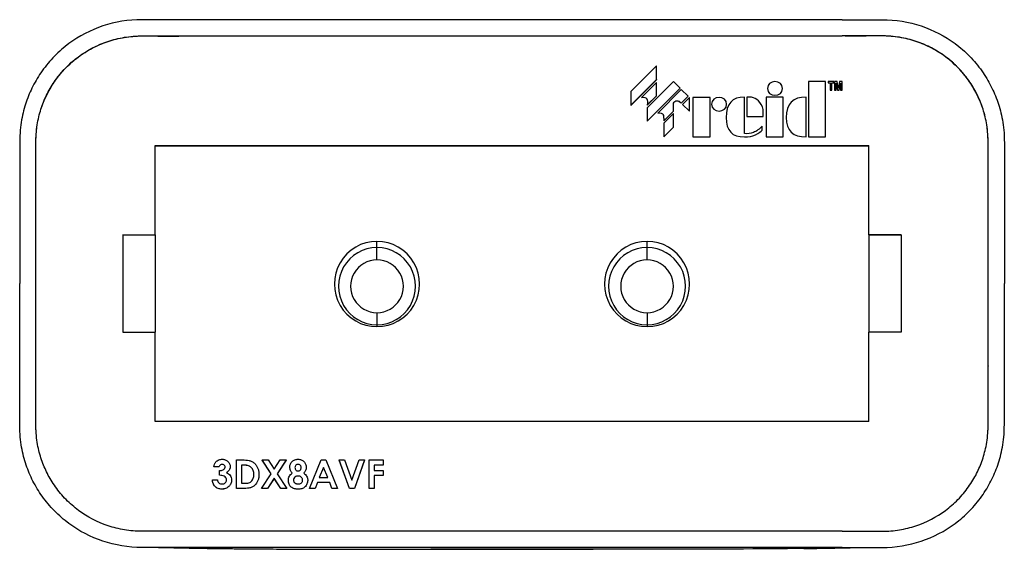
# Model space of a CAD drawing. Header units: millimetres. Extents: x 20 to 373, y 30 to 236.
# Tile 1 of 3: x 20 to 141, y 171 to 236. Entities that reach past the tile are written whole.
import ezdxf

# ---------------------------------------------------------------- set-up
doc = ezdxf.new("R2010")
doc.units = ezdxf.units.MM

msp = doc.modelspace()

# ---------------------------------------------------------------- linework, layer by layer
at = {"color": 7, "linetype": 'Continuous', "lineweight": 25}
for p, q in [((121.11, 236.26), (39.71, 236.26)), ((39.71, 234.26), (121.11, 234.26)), ((39.71, 234.26), (39.71, 234.26)), ((39.71, 234.26), (121.11, 234.26)), ((121.11, 234.26), (121.11, 234.26)), ((98.21, 230.59), (95.06, 227.42)), ((98.21, 228.88), (98.21, 230.59)), ((95.06, 225.72), (98.21, 228.88)), ((95.06, 225.71), (98.21, 228.87)), ((98.22, 228.55), (96.37, 226.7)), ((100.31, 228.66), (97.07, 225.42)), ((98.21, 228.88), (98.21, 228.87)), ((98.22, 226.9), (98.22, 228.55)), ((101.14, 227.84), (100.31, 228.66)), ((119.08, 228.66), (116.98, 228.66)), ((116.98, 228.66), (116.98, 221.85)), ((119.08, 221.85), (119.08, 228.66)), ((119.38, 228.65), (119.38, 228.47)), ((120.07, 228.65), (119.38, 228.65)), ((119.38, 228.47), (119.62, 228.47)), ((119.38, 228.47), (119.62, 228.47)), ((119.38, 228.47), (119.38, 228.47)), ((119.62, 228.47), (119.62, 227.58)), ((119.84, 228.47), (120.07, 228.47)), ((119.84, 228.47), (120.07, 228.47)), ((119.84, 227.58), (119.84, 228.47)), ((120.07, 228.47), (120.07, 228.65)), ((120.07, 228.47), (120.07, 228.47)), ((120.49, 228.65), (120.17, 228.65)), ((120.17, 228.65), (120.17, 227.58)), ((120.37, 228.44), (120.37, 228.43)), ((120.37, 228.44), (120.56, 227.58)), ((120.37, 228.44), (120.37, 228.44)), ((120.37, 227.58), (120.37, 228.44)), ((120.37, 228.43), (120.37, 228.43)), ((120.37, 228.43), (120.56, 227.57)), ((120.64, 227.89), (120.49, 228.65)), ((120.8, 228.65), (120.65, 227.89)), ((120.73, 227.58), (120.92, 228.44)), ((120.73, 227.57), (120.92, 228.43)), ((121.12, 228.65), (120.8, 228.65)), ((120.92, 228.44), (120.92, 227.58)), ((120.92, 228.44), (120.92, 228.44)), ((120.92, 228.44), (120.92, 228.43)), ((120.92, 228.43), (120.92, 228.43)), ((121.12, 227.58), (121.12, 228.65)), ((95.06, 227.42), (95.06, 225.72)), ((97.07, 223.77), (101.14, 227.84)), ((97.07, 223.78), (101.14, 227.84)), ((101.28, 227.68), (98.38, 224.77)), ((101.14, 227.84), (101.14, 227.84)), ((102.14, 226.83), (101.28, 227.68)), ((111.9, 227.79), (111.9, 227.79)), ((113.77, 227.79), (113.77, 227.79)), ((119.62, 227.58), (119.84, 227.58)), ((119.62, 227.58), (119.62, 227.57)), ((119.62, 227.57), (119.84, 227.57)), ((119.84, 227.58), (119.84, 227.57)), ((120.17, 227.58), (120.37, 227.58)), ((120.17, 227.58), (120.17, 227.57)), ((120.17, 227.57), (120.37, 227.57)), ((120.37, 227.58), (120.37, 227.57)), ((120.56, 227.58), (120.56, 227.57)), ((120.56, 227.58), (120.73, 227.58)), ((120.56, 227.57), (120.73, 227.57)), ((120.65, 227.89), (120.64, 227.89)), ((120.73, 227.58), (120.73, 227.57)), ((120.92, 227.58), (121.12, 227.58)), ((120.92, 227.58), (120.92, 227.57)), ((120.92, 227.57), (121.12, 227.57)), ((121.12, 227.58), (121.12, 227.57)), ((96.37, 226.7), (96.37, 226.7)), ((97.02, 226.52), (97.02, 226.52)), ((97.08, 225.75), (98.22, 226.9)), ((97.08, 225.76), (98.22, 226.9)), ((98.22, 226.9), (98.22, 226.9)), ((100.32, 225.02), (100.32, 225.99)), ((100.74, 226.28), (100.74, 226.28)), ((101.27, 225.97), (102.14, 226.83)), ((101.27, 225.97), (102.14, 226.83)), ((101.27, 225.97), (101.27, 225.97)), ((102.3, 226.69), (101.44, 225.84)), ((101.44, 225.84), (102.29, 224.99)), ((101.44, 225.84), (101.44, 225.84)), ((101.44, 225.84), (102.29, 224.99)), ((102.14, 226.83), (102.14, 226.83)), ((102.29, 224.99), (102.3, 226.69)), ((102.29, 224.99), (102.3, 226.69)), ((102.3, 226.69), (102.3, 226.69)), ((104.82, 226.7), (102.72, 226.7)), ((102.72, 226.7), (102.72, 221.82)), ((104.82, 221.82), (104.82, 226.7)), ((105, 225.85), (105, 225.84)), ((106.87, 225.84), (106.87, 225.85)), ((109.07, 222.23), (109.07, 226.73)), ((109.36, 226.73), (109.36, 224.36)), ((113.86, 226.73), (111.76, 226.73)), ((111.76, 226.73), (111.76, 221.85)), ((112.83, 226.96), (112.83, 226.96)), ((113.86, 221.85), (113.86, 226.73)), ((116.69, 221.85), (116.69, 226.73)), ((95.06, 225.72), (95.06, 225.71)), ((97.07, 225.42), (97.07, 223.78)), ((97.08, 225.76), (97.08, 225.75)), ((98.38, 224.77), (98.38, 224.77)), ((99.11, 223.8), (100.32, 225.02)), ((99.11, 223.8), (100.32, 225.01)), ((100.33, 224.72), (99.14, 223.53)), ((100.32, 225.02), (100.32, 225.01)), ((100.33, 223.04), (100.33, 224.72)), ((102.29, 224.99), (102.29, 224.99)), ((105.93, 225.01), (105.93, 225.01)), ((111.39, 224.75), (111.39, 224.76)), ((97.07, 223.78), (97.07, 223.77)), ((99.04, 224.57), (99.04, 224.57)), ((99.11, 223.8), (99.11, 223.8)), ((99.14, 223.53), (99.14, 221.85)), ((106.81, 224.22), (106.81, 224.21)), ((109.36, 224.36), (111.38, 224.36)), ((109.36, 224.36), (109.36, 224.36)), ((109.36, 224.36), (111.38, 224.36)), ((111.38, 224.36), (111.38, 224.36)), ((114.23, 224.22), (114.23, 224.21)), ((99.14, 221.84), (100.33, 223.04)), ((99.14, 221.85), (100.33, 223.04)), ((100.33, 223.04), (100.33, 223.04)), ((109.07, 222.23), (109.07, 222.23)), ((111.25, 222.67), (111.25, 223.17)), ((111.25, 223.17), (111.25, 223.16)), ((111.25, 222.67), (111.25, 223.16)), ((111.25, 222.67), (111.25, 222.67)), ((99.14, 221.85), (99.14, 221.84)), ((102.72, 221.82), (104.82, 221.82)), ((102.72, 221.82), (104.82, 221.82)), ((102.72, 221.82), (102.72, 221.82)), ((104.82, 221.82), (104.82, 221.82)), ((109.07, 221.85), (109.09, 221.85)), ((109.07, 221.85), (109.09, 221.85)), ((109.07, 221.85), (109.07, 221.85)), ((109.09, 221.85), (109.09, 221.85)), ((110.42, 222.09), (110.42, 222.09)), ((111.76, 221.85), (113.86, 221.85)), ((111.76, 221.85), (111.76, 221.85)), ((111.76, 221.85), (113.86, 221.85)), ((113.86, 221.85), (113.86, 221.85)), ((116.69, 221.85), (116.69, 221.85)), ((116.98, 221.85), (119.08, 221.85)), ((116.98, 221.85), (119.08, 221.85)), ((116.98, 221.85), (116.98, 221.85)), ((119.08, 221.85), (119.08, 221.85)), ((36.41, 220.76), (124.41, 220.76)), ((36.41, 209.76), (36.41, 220.76)), ((36.41, 220.71), (124.41, 220.71)), ((124.41, 209.76), (124.41, 220.76)), ((21.71, 219.15), (21.71, 219.16)), ((139.11, 219.16), (139.11, 219.15)), ((21.71, 213.91), (21.71, 213.91)), ((139.11, 213.91), (139.11, 213.91)), ((32.41, 209.76), (36.41, 209.76)), ((32.41, 209.76), (32.41, 197.76)), ((36.41, 209.72), (32.41, 209.76)), ((36.41, 209.76), (36.41, 209.72)), ((36.41, 209.72), (36.41, 197.76)), ((63.76, 208.19), (63.76, 208.96)), ((97.06, 208.19), (97.06, 208.96)), ((128.41, 209.76), (124.41, 209.76)), ((124.41, 209.72), (128.41, 209.76)), ((124.41, 209.76), (124.41, 209.72)), ((124.41, 209.72), (124.41, 197.76)), ((128.41, 209.76), (128.41, 197.76)), ((63.76, 206.68), (63.76, 208.19)), ((97.06, 206.68), (97.06, 208.19)), ((63.76, 200.18), (63.76, 198.69)), ((97.06, 200.18), (97.06, 198.69)), ((63.76, 198.69), (63.76, 198.46)), ((97.06, 198.69), (97.06, 198.46)), ((32.41, 197.76), (36.41, 197.76)), ((36.41, 186.76), (36.41, 197.76)), ((128.41, 197.76), (124.41, 197.76)), ((124.41, 186.76), (124.41, 197.76)), ((21.71, 193.61), (21.71, 193.62)), ((139.11, 193.62), (139.11, 193.61)), ((124.41, 186.76), (36.41, 186.76)), ((44.27, 181.18), (43.64, 181.18)), ((44.27, 181.18), (43.64, 181.18)), ((43.64, 181.18), (43.64, 181.18)), ((44.27, 181.18), (44.27, 181.18)), ((44.68, 181.5), (44.68, 181.5)), ((45.66, 181.21), (45.66, 181.21)), ((46.42, 182.04), (47.21, 182.04)), ((46.42, 178.54), (46.42, 182.04)), ((47.29, 181.41), (47.05, 181.41)), ((47.05, 181.41), (47.05, 179.17)), ((47.29, 181.41), (47.05, 181.41)), ((47.29, 181.41), (47.29, 181.41)), ((48.25, 181.13), (48.25, 181.13)), ((49.62, 182.04), (50.36, 182.04)), ((50.72, 180.35), (49.62, 182.04)), ((49.62, 182.04), (49.62, 182.03)), ((50.72, 180.34), (49.62, 182.03)), ((50.36, 182.04), (51.09, 180.91)), ((51.09, 180.91), (51.82, 182.04)), ((52.57, 182.04), (51.46, 180.34)), ((52.57, 182.03), (51.46, 180.34)), ((51.82, 182.04), (52.57, 182.04)), ((52.57, 182.04), (52.57, 182.03)), ((53.02, 181.15), (53.02, 181.14)), ((54.02, 181.5), (54.02, 181.5)), ((55.04, 181.14), (55.04, 181.13)), ((55.46, 178.54), (56.88, 182.04)), ((57.17, 181.1), (56.65, 179.88)), ((57.17, 181.1), (56.65, 179.88)), ((56.88, 182.04), (57.46, 182.04)), ((57.69, 179.88), (57.17, 181.1)), ((57.17, 181.1), (57.17, 181.1)), ((57.69, 179.88), (57.17, 181.1)), ((57.46, 182.04), (58.88, 178.54)), ((59.1, 182.04), (59.77, 182.04)), ((60.37, 178.54), (59.1, 182.04)), ((59.1, 182.04), (59.1, 182.03)), ((60.37, 178.53), (59.1, 182.03)), ((59.77, 182.04), (60.67, 179.55)), ((60.67, 179.55), (61.57, 182.04)), ((62.24, 182.04), (60.97, 178.54)), ((62.24, 182.03), (60.97, 178.53)), ((61.57, 182.04), (62.24, 182.04)), ((62.24, 182.04), (62.24, 182.03)), ((62.8, 182.04), (64.51, 182.04)), ((62.8, 178.54), (62.8, 182.04)), ((64.51, 181.41), (63.43, 181.41)), ((63.43, 181.41), (63.43, 180.74)), ((64.51, 181.41), (63.43, 181.41)), ((64.51, 182.04), (64.51, 181.41)), ((64.51, 181.41), (64.51, 181.41)), ((44.36, 180.15), (44.36, 180.74)), ((44.36, 180.15), (44.36, 180.15)), ((49.21, 180.24), (49.21, 180.24)), ((49.54, 178.54), (50.72, 180.35)), ((51.09, 179.78), (50.28, 178.54)), ((51.09, 179.77), (50.28, 178.53)), ((51.9, 178.54), (51.09, 179.78)), ((51.09, 179.78), (51.09, 179.77)), ((51.9, 178.53), (51.09, 179.77)), ((51.46, 180.34), (52.64, 178.54)), ((54.04, 180.06), (54.04, 180.06)), ((56.65, 179.88), (57.69, 179.88)), ((63.43, 180.74), (64.51, 180.74)), ((64.51, 180.11), (63.43, 180.11)), ((63.43, 180.11), (63.43, 178.54)), ((64.51, 180.11), (63.43, 180.11)), ((64.51, 180.74), (64.51, 180.11)), ((64.51, 180.11), (64.51, 180.11)), ((43.46, 179.61), (44.09, 179.61)), ((43.46, 179.61), (43.46, 179.61)), ((45.84, 179.58), (45.84, 179.58)), ((46.42, 178.54), (46.42, 178.53)), ((47.23, 178.54), (46.42, 178.54)), ((47.23, 178.53), (46.42, 178.53)), ((47.05, 179.17), (47.38, 179.17)), ((47.23, 178.54), (47.23, 178.53)), ((49.54, 178.54), (49.54, 178.53)), ((50.28, 178.54), (49.54, 178.54)), ((50.28, 178.53), (49.54, 178.53)), ((50.28, 178.54), (50.28, 178.53)), ((52.64, 178.54), (51.9, 178.54)), ((51.9, 178.54), (51.9, 178.53)), ((52.64, 178.53), (51.9, 178.53)), ((52.64, 178.54), (52.64, 178.53)), ((52.84, 179.52), (52.84, 179.52)), ((55.22, 179.52), (55.22, 179.52)), ((55.46, 178.54), (55.46, 178.53)), ((56.14, 178.54), (55.46, 178.54)), ((56.14, 178.53), (55.46, 178.53)), ((56.41, 179.26), (56.14, 178.54)), ((56.41, 179.25), (56.14, 178.53)), ((56.14, 178.54), (56.14, 178.53)), ((57.93, 179.26), (56.41, 179.26)), ((56.41, 179.26), (56.41, 179.25)), ((57.93, 179.25), (56.41, 179.25)), ((58.2, 178.54), (57.93, 179.26)), ((57.93, 179.26), (57.93, 179.25)), ((58.2, 178.53), (57.93, 179.25)), ((58.88, 178.54), (58.2, 178.54)), ((58.2, 178.54), (58.2, 178.53)), ((58.88, 178.53), (58.2, 178.53)), ((58.88, 178.54), (58.88, 178.53)), ((60.97, 178.54), (60.37, 178.54)), ((60.37, 178.54), (60.37, 178.53)), ((60.97, 178.53), (60.37, 178.53)), ((60.97, 178.54), (60.97, 178.53)), ((62.8, 178.54), (62.8, 178.53)), ((63.43, 178.54), (62.8, 178.54)), ((63.43, 178.53), (62.8, 178.53)), ((63.43, 178.54), (63.43, 178.53)), ((44.63, 178.45), (44.63, 178.45)), ((54.04, 178.45), (54.04, 178.45)), ((121.11, 173.27), (39.71, 173.27)), ((39.71, 171.27), (39.86, 171.25)), ((121.11, 171.27), (39.71, 171.27)), ((121.11, 171.27), (120.95, 171.25)), ((64.14, 171.04), (70.4, 171.04)), ((70.4, 171.04), (90.4, 171.04)), ((90.4, 171.04), (70.4, 171.04)), ((96.68, 171.04), (90.4, 171.04))]:
    msp.add_line(p, q, dxfattribs=at)
for centre, radius, start, end in [((63.76, 203.71), 5.25, 89.998, 270.002), ((63.76, 203.71), 5.25, 269.998, 90.002), ((97.06, 203.71), 5.25, 89.998, 270.002), ((97.06, 203.71), 5.25, 269.998, 90.002), ((63.76, 203.44), 4.75, 89.9979, 270.0021), ((63.76, 203.44), 4.75, 269.9979, 90.0021), ((97.06, 203.44), 4.75, 89.9979, 270.0021), ((97.06, 203.44), 4.75, 269.9979, 90.0021), ((63.76, 203.43), 3.25, 89.998, 270.002), ((63.76, 203.43), 3.25, 269.998, 90.002), ((97.06, 203.43), 3.25, 89.998, 270.002), ((97.06, 203.43), 3.25, 269.998, 90.002)]:
    msp.add_arc(centre, radius, start, end, dxfattribs=at)
for points, knots in [([(39.71, 236.26), (38.71, 236.26), (37.71, 236.26), (36.3, 236.26), (35.85, 236.26), (35.19, 236.26), (34.98, 236.26), (34.56, 236.26), (34.36, 236.26), (32.5, 236.19), (30.9, 235.86), (27.92, 234.73), (26.53, 233.94), (24.7, 232.46), (24.12, 231.92), (23.33, 231.05), (23.08, 230.74), (22.6, 230.12), (22.37, 229.81), (21.76, 228.87), (21.41, 228.25), (20.81, 226.96), (20.56, 226.3), (20.13, 224.89), (19.96, 224.14), (19.79, 222.89), (19.75, 222.45), (19.71, 221.73), (19.71, 221.47), (19.71, 220.93), (19.71, 220.66), (19.71, 219.27), (19.71, 218.08), (19.71, 215.55), (19.71, 214.2), (19.71, 211.36), (19.71, 209.87), (19.71, 206.83), (19.71, 205.28), (19.71, 203.76)], [0, 0, 0, 0, 0.0625, 0.0625, 0.09375, 0.09375, 0.109375, 0.109375, 0.125, 0.125, 0.25, 0.25, 0.375, 0.375, 0.4375, 0.4375, 0.46875, 0.46875, 0.5, 0.5, 0.5625, 0.5625, 0.625, 0.625, 0.6875, 0.6875, 0.71875, 0.71875, 0.734375, 0.734375, 0.75, 0.75, 0.8125, 0.8125, 0.875, 0.875, 0.9375, 0.9375, 1, 1, 1, 1]), ([(121.11, 236.26), (122.1, 236.26), (123.1, 236.26), (124.51, 236.26), (124.97, 236.26), (125.62, 236.26), (125.83, 236.26), (126.25, 236.26), (126.46, 236.26), (128.32, 236.19), (129.92, 235.86), (132.9, 234.73), (134.28, 233.94), (136.12, 232.46), (136.69, 231.92), (137.48, 231.05), (137.74, 230.74), (138.22, 230.12), (138.44, 229.81), (139.05, 228.87), (139.4, 228.25), (140, 226.96), (140.26, 226.3), (140.68, 224.89), (140.85, 224.14), (141.02, 222.89), (141.07, 222.45), (141.1, 221.73), (141.11, 221.47), (141.11, 220.93), (141.11, 220.66), (141.11, 219.27), (141.11, 218.08), (141.11, 215.55), (141.11, 214.2), (141.11, 211.36), (141.11, 209.87), (141.11, 206.83), (141.11, 205.28), (141.11, 203.76)], [0, 0, 0, 0, 0.0625, 0.0625, 0.09375, 0.09375, 0.109375, 0.109375, 0.125, 0.125, 0.25, 0.25, 0.375, 0.375, 0.4375, 0.4375, 0.46875, 0.46875, 0.5, 0.5, 0.5625, 0.5625, 0.625, 0.625, 0.6875, 0.6875, 0.71875, 0.71875, 0.734375, 0.734375, 0.75, 0.75, 0.8125, 0.8125, 0.875, 0.875, 0.9375, 0.9375, 1, 1, 1, 1]), ([(21.71, 220.48), (21.71, 220.77), (21.7, 221.63), (21.8, 223.16), (22.2, 224.98), (22.88, 226.76), (23.8, 228.42), (25, 229.98), (26.47, 231.39), (28.18, 232.56), (30.06, 233.46), (32.08, 234.05), (34.34, 234.31), (36.89, 234.24), (38.72, 234.25), (39.71, 234.26)], [0, 0, 0, 0, 0.0328398, 0.0989854, 0.175032, 0.2453511, 0.3160297, 0.3918942, 0.470359, 0.5489254, 0.6280077, 0.7080548, 0.7895649, 0.8872109, 1, 1, 1, 1]), ([(21.71, 203.76), (21.71, 205.29), (21.71, 208.37), (21.71, 212.86), (21.71, 216.22), (21.71, 218.68), (21.71, 220.09), (21.71, 221.23), (21.71, 221.67), (21.74, 222.29), (21.78, 222.67), (21.88, 223.4), (22, 224.08), (22.33, 225.34), (22.89, 226.78), (23.78, 228.4), (25.04, 230.03), (26.03, 230.97), (27.62, 232.25), (28.82, 232.94), (30.76, 233.67), (31.77, 233.96), (33.15, 234.18), (34.05, 234.26), (34.75, 234.26), (35.63, 234.26), (37.2, 234.26), (38.73, 234.26), (39.71, 234.26)], [0, 0, 0, 0, 0.0625, 0.125, 0.1875, 0.21875, 0.25, 0.265625, 0.28125, 0.28125, 0.3125, 0.3125, 0.34375, 0.375, 0.4375, 0.5, 0.5625, 0.625, 0.625, 0.75, 0.75, 0.8125, 0.84375, 0.875, 0.890625, 0.90625, 0.9375, 1, 1, 1, 1]), ([(139.11, 220.48), (139.11, 220.77), (139.11, 221.63), (139.01, 223.16), (138.61, 224.98), (137.94, 226.76), (137.02, 228.42), (135.82, 229.98), (134.34, 231.39), (132.64, 232.56), (130.76, 233.46), (128.73, 234.05), (126.48, 234.31), (123.93, 234.24), (122.09, 234.25), (121.11, 234.26)], [0, 0, 0, 0, 0.03284, 0.098985, 0.175032, 0.245351, 0.31603, 0.391894, 0.470359, 0.548925, 0.628008, 0.708055, 0.789565, 0.887211, 1, 1, 1, 1]), ([(139.11, 203.76), (139.11, 205.29), (139.11, 208.37), (139.11, 212.86), (139.11, 216.22), (139.11, 218.68), (139.11, 220.09), (139.11, 221.23), (139.1, 221.67), (139.07, 222.29), (139.03, 222.67), (138.94, 223.4), (138.81, 224.08), (138.48, 225.34), (137.93, 226.78), (137.03, 228.4), (135.78, 230.03), (134.78, 230.97), (133.19, 232.25), (131.99, 232.94), (130.05, 233.67), (129.05, 233.96), (127.66, 234.18), (126.76, 234.26), (126.07, 234.26), (125.18, 234.26), (123.62, 234.26), (122.09, 234.26), (121.11, 234.26)], [0, 0, 0, 0, 0.0625, 0.125, 0.1875, 0.21875, 0.25, 0.265625, 0.28125, 0.28125, 0.3125, 0.3125, 0.34375, 0.375, 0.4375, 0.5, 0.5625, 0.625, 0.625, 0.75, 0.75, 0.8125, 0.84375, 0.875, 0.890625, 0.90625, 0.9375, 1, 1, 1, 1]), ([(112.83, 228.64), (112.32, 228.64), (111.9, 228.31), (111.9, 227.28), (112.32, 226.96), (112.83, 226.96)], [0, 0, 0, 0, 0.5, 0.5, 1, 1, 1, 1]), ([(112.83, 226.96), (113.35, 226.96), (113.77, 227.28), (113.77, 228.31), (113.35, 228.64), (112.83, 228.64)], [0, 0, 0, 0, 0.5, 0.5, 1, 1, 1, 1]), ([(97.02, 226.52), (97.04, 226.47), (97.09, 226.36), (97.11, 226.22), (97.1, 226.12), (97.1, 226.1)], [0, 0, 0, 0, 0.372501, 0.838531, 1, 1, 1, 1]), ([(105.93, 226.69), (105.42, 226.69), (105, 226.36), (105, 225.33), (105.42, 225.01), (105.93, 225.01)], [0, 0, 0, 0, 0.5, 0.5, 1, 1, 1, 1]), ([(105.93, 225.01), (106.45, 225.01), (106.87, 225.33), (106.87, 226.36), (106.45, 226.69), (105.93, 226.69)], [0, 0, 0, 0, 0.5, 0.5, 1, 1, 1, 1]), ([(99.04, 224.57), (99.05, 224.52), (99.09, 224.41), (99.11, 224.22), (99.11, 224.07), (99.11, 223.99)], [0, 0, 0, 0, 0.250586, 0.590466, 1, 1, 1, 1]), ([(39.71, 171.27), (38.71, 171.27), (37.71, 171.27), (36.3, 171.27), (35.85, 171.27), (35.19, 171.27), (34.98, 171.27), (34.56, 171.27), (34.36, 171.27), (32.5, 171.34), (30.9, 171.67), (27.92, 172.8), (26.53, 173.59), (24.7, 175.07), (24.12, 175.61), (23.33, 176.48), (23.08, 176.79), (22.6, 177.41), (22.37, 177.72), (21.76, 178.66), (21.41, 179.28), (20.81, 180.57), (20.56, 181.23), (20.13, 182.64), (19.96, 183.39), (19.79, 184.64), (19.75, 185.08), (19.71, 185.8), (19.71, 186.06), (19.71, 186.6), (19.71, 186.87), (19.71, 188.26), (19.71, 189.45), (19.71, 191.98), (19.71, 193.33), (19.71, 196.17), (19.71, 197.66), (19.71, 200.7), (19.71, 202.25), (19.71, 203.76)], [0, 0, 0, 0, 0.0625, 0.0625, 0.09375, 0.09375, 0.109375, 0.109375, 0.125, 0.125, 0.25, 0.25, 0.375, 0.375, 0.4375, 0.4375, 0.46875, 0.46875, 0.5, 0.5, 0.5625, 0.5625, 0.625, 0.625, 0.6875, 0.6875, 0.71875, 0.71875, 0.734375, 0.734375, 0.75, 0.75, 0.8125, 0.8125, 0.875, 0.875, 0.9375, 0.9375, 1, 1, 1, 1]), ([(39.71, 173.27), (38.73, 173.27), (37.2, 173.27), (35.63, 173.27), (34.75, 173.27), (34.05, 173.27), (33.15, 173.35), (31.77, 173.57), (30.76, 173.86), (28.82, 174.59), (27.62, 175.28), (26.03, 176.56), (25.04, 177.5), (23.78, 179.13), (22.89, 180.75), (22.33, 182.19), (22, 183.45), (21.88, 184.13), (21.78, 184.86), (21.74, 185.24), (21.71, 185.86), (21.71, 186.29), (21.71, 187.44), (21.71, 188.85), (21.71, 191.31), (21.71, 194.67), (21.71, 199.16), (21.71, 202.24), (21.71, 203.76)], [0, 0, 0, 0, 0.0625, 0.09375, 0.109375, 0.125, 0.15625, 0.1875, 0.25, 0.25, 0.375, 0.375, 0.4375, 0.5, 0.5625, 0.625, 0.65625, 0.6875, 0.6875, 0.71875, 0.71875, 0.734375, 0.75, 0.78125, 0.8125, 0.875, 0.9375, 1, 1, 1, 1]), ([(121.11, 171.27), (122.1, 171.27), (123.1, 171.27), (124.51, 171.27), (124.97, 171.27), (125.62, 171.27), (125.83, 171.27), (126.25, 171.27), (126.46, 171.27), (128.32, 171.34), (129.92, 171.67), (132.9, 172.8), (134.28, 173.59), (136.12, 175.07), (136.69, 175.61), (137.48, 176.48), (137.74, 176.79), (138.22, 177.41), (138.44, 177.72), (139.05, 178.66), (139.4, 179.28), (140, 180.57), (140.26, 181.23), (140.68, 182.64), (140.85, 183.39), (141.02, 184.64), (141.07, 185.08), (141.1, 185.8), (141.11, 186.06), (141.11, 186.6), (141.11, 186.87), (141.11, 188.26), (141.11, 189.45), (141.11, 191.98), (141.11, 193.33), (141.11, 196.17), (141.11, 197.66), (141.11, 200.7), (141.11, 202.25), (141.11, 203.76)], [0, 0, 0, 0, 0.0625, 0.0625, 0.09375, 0.09375, 0.109375, 0.109375, 0.125, 0.125, 0.25, 0.25, 0.375, 0.375, 0.4375, 0.4375, 0.46875, 0.46875, 0.5, 0.5, 0.5625, 0.5625, 0.625, 0.625, 0.6875, 0.6875, 0.71875, 0.71875, 0.734375, 0.734375, 0.75, 0.75, 0.8125, 0.8125, 0.875, 0.875, 0.9375, 0.9375, 1, 1, 1, 1]), ([(121.11, 173.27), (122.09, 173.27), (123.62, 173.27), (125.18, 173.27), (126.07, 173.27), (126.76, 173.27), (127.66, 173.35), (129.05, 173.57), (130.05, 173.86), (131.99, 174.59), (133.19, 175.28), (134.78, 176.56), (135.78, 177.5), (137.03, 179.13), (137.93, 180.75), (138.48, 182.19), (138.81, 183.45), (138.94, 184.13), (139.03, 184.86), (139.07, 185.24), (139.1, 185.86), (139.11, 186.29), (139.11, 187.44), (139.11, 188.85), (139.11, 191.31), (139.11, 194.67), (139.11, 199.16), (139.11, 202.24), (139.11, 203.76)], [0, 0, 0, 0, 0.0625, 0.09375, 0.109375, 0.125, 0.15625, 0.1875, 0.25, 0.25, 0.375, 0.375, 0.4375, 0.5, 0.5625, 0.625, 0.65625, 0.6875, 0.6875, 0.71875, 0.71875, 0.734375, 0.75, 0.78125, 0.8125, 0.875, 0.9375, 1, 1, 1, 1]), ([(43.91, 181.8), (43.96, 181.85), (44.01, 181.9), (44.13, 181.98), (44.19, 182.02), (44.33, 182.07), (44.4, 182.09), (44.54, 182.12), (44.61, 182.13), (44.68, 182.13)], [0, 0, 0, 0, 0.25, 0.25, 0.5, 0.5, 0.75, 0.75, 1, 1, 1, 1]), ([(44.68, 182.13), (44.75, 182.13), (44.81, 182.12), (44.93, 182.1), (44.99, 182.09), (45.17, 182.02), (45.27, 181.95), (45.46, 181.78), (45.53, 181.68), (45.61, 181.51), (45.63, 181.46), (45.65, 181.33), (45.66, 181.27), (45.66, 181.21)], [0, 0, 0, 0, 0.125, 0.125, 0.25, 0.25, 0.5, 0.5, 0.75, 0.75, 0.875, 0.875, 1, 1, 1, 1]), ([(53.02, 181.15), (53.02, 181.21), (53.02, 181.28), (53.05, 181.41), (53.07, 181.47), (53.14, 181.66), (53.21, 181.77), (53.41, 181.95), (53.52, 182.02), (53.71, 182.09), (53.77, 182.1), (53.9, 182.12), (53.97, 182.13), (54.03, 182.13)], [0, 0, 0, 0, 0.125, 0.125, 0.25, 0.25, 0.5, 0.5, 0.75, 0.75, 0.875, 0.875, 1, 1, 1, 1]), ([(54.03, 182.13), (54.1, 182.13), (54.17, 182.12), (54.3, 182.1), (54.36, 182.08), (54.54, 182.02), (54.66, 181.94), (54.84, 181.76), (54.92, 181.64), (54.99, 181.46), (55.01, 181.4), (55.03, 181.27), (55.04, 181.2), (55.04, 181.14)], [0, 0, 0, 0, 0.125, 0.125, 0.25, 0.25, 0.5, 0.5, 0.75, 0.75, 0.875, 0.875, 1, 1, 1, 1]), ([(43.64, 181.18), (43.66, 181.3), (43.68, 181.41), (43.75, 181.57), (43.77, 181.62), (43.83, 181.72), (43.87, 181.76), (43.91, 181.8)], [0, 0, 0, 0, 0.5, 0.5, 0.75, 0.75, 1, 1, 1, 1]), ([(44.68, 181.5), (44.63, 181.5), (44.59, 181.49), (44.5, 181.46), (44.46, 181.44), (44.39, 181.38), (44.35, 181.35), (44.3, 181.27), (44.28, 181.23), (44.27, 181.18)], [0, 0, 0, 0, 0.25, 0.25, 0.5, 0.5, 0.75, 0.75, 1, 1, 1, 1]), ([(44.68, 181.5), (44.63, 181.49), (44.59, 181.49), (44.5, 181.46), (44.46, 181.44), (44.39, 181.38), (44.35, 181.34), (44.3, 181.27), (44.28, 181.23), (44.27, 181.18)], [0, 0, 0, 0, 0.25, 0.25, 0.5, 0.5, 0.75, 0.75, 1, 1, 1, 1]), ([(44.36, 180.74), (44.43, 180.74), (44.51, 180.75), (44.65, 180.77), (44.72, 180.79), (44.86, 180.86), (44.92, 180.91), (44.98, 180.99), (45, 181.03), (45.03, 181.1), (45.03, 181.13), (45.03, 181.17)], [0, 0, 0, 0, 0.25, 0.25, 0.5, 0.5, 0.75, 0.75, 0.875, 0.875, 1, 1, 1, 1]), ([(45.03, 181.17), (45.03, 181.21), (45.02, 181.26), (44.99, 181.34), (44.96, 181.38), (44.89, 181.44), (44.86, 181.46), (44.77, 181.49), (44.72, 181.5), (44.68, 181.5)], [0, 0, 0, 0, 0.25, 0.25, 0.5, 0.5, 0.75, 0.75, 1, 1, 1, 1]), ([(45.03, 181.17), (45.03, 181.21), (45.02, 181.26), (44.99, 181.34), (44.96, 181.38), (44.89, 181.44), (44.86, 181.46), (44.77, 181.49), (44.72, 181.49), (44.68, 181.5)], [0, 0, 0, 0, 0.25, 0.25, 0.5, 0.5, 0.75, 0.75, 1, 1, 1, 1]), ([(45.66, 181.21), (45.66, 181.17), (45.66, 181.13), (45.65, 181.06), (45.64, 181.02), (45.61, 180.91), (45.58, 180.84), (45.49, 180.71), (45.44, 180.65), (45.32, 180.55), (45.26, 180.51), (45.19, 180.48)], [0, 0, 0, 0, 0.125, 0.125, 0.25, 0.25, 0.5, 0.5, 0.75, 0.75, 1, 1, 1, 1]), ([(45.66, 181.21), (45.66, 181.17), (45.66, 181.13), (45.65, 181.05), (45.64, 181.02), (45.61, 180.91), (45.58, 180.84), (45.49, 180.71), (45.44, 180.65), (45.32, 180.55), (45.26, 180.51), (45.19, 180.47)], [0, 0, 0, 0, 0.125, 0.125, 0.25, 0.25, 0.5, 0.5, 0.75, 0.75, 1, 1, 1, 1]), ([(47.21, 182.04), (47.47, 182.04), (47.73, 182.02), (48.11, 181.95), (48.23, 181.91), (48.46, 181.79), (48.57, 181.72), (48.75, 181.54), (48.83, 181.44), (48.97, 181.23), (49.03, 181.11), (49.12, 180.87), (49.15, 180.75), (49.2, 180.49), (49.2, 180.37), (49.21, 180.24)], [0, 0, 0, 0, 0.25, 0.25, 0.375, 0.375, 0.5, 0.5, 0.625, 0.625, 0.75, 0.75, 0.875, 0.875, 1, 1, 1, 1]), ([(48.25, 181.13), (48.21, 181.16), (48.18, 181.18), (48.11, 181.23), (48.07, 181.25), (47.96, 181.31), (47.88, 181.34), (47.63, 181.4), (47.46, 181.41), (47.29, 181.41)], [0, 0, 0, 0, 0.125, 0.125, 0.25, 0.25, 0.5, 0.5, 1, 1, 1, 1]), ([(48.25, 181.13), (48.21, 181.15), (48.18, 181.18), (48.11, 181.23), (48.07, 181.25), (47.96, 181.31), (47.88, 181.33), (47.63, 181.39), (47.46, 181.4), (47.29, 181.41)], [0, 0, 0, 0, 0.125, 0.125, 0.25, 0.25, 0.5, 0.5, 1, 1, 1, 1]), ([(48.58, 180.25), (48.58, 180.33), (48.57, 180.41), (48.55, 180.57), (48.53, 180.65), (48.48, 180.8), (48.44, 180.87), (48.38, 180.98), (48.36, 181.01), (48.3, 181.07), (48.28, 181.1), (48.25, 181.13)], [0, 0, 0, 0, 0.25, 0.25, 0.5, 0.5, 0.75, 0.75, 0.875, 0.875, 1, 1, 1, 1]), ([(48.58, 180.25), (48.58, 180.33), (48.57, 180.41), (48.55, 180.57), (48.53, 180.65), (48.48, 180.8), (48.44, 180.87), (48.38, 180.97), (48.36, 181.01), (48.3, 181.07), (48.28, 181.1), (48.25, 181.13)], [0, 0, 0, 0, 0.25, 0.25, 0.5, 0.5, 0.75, 0.75, 0.875, 0.875, 1, 1, 1, 1]), ([(53.31, 180.42), (53.27, 180.47), (53.22, 180.52), (53.15, 180.64), (53.12, 180.69), (53.07, 180.82), (53.05, 180.88), (53.03, 181.01), (53.02, 181.08), (53.02, 181.15)], [0, 0, 0, 0, 0.25, 0.25, 0.5, 0.5, 0.75, 0.75, 1, 1, 1, 1]), ([(53.31, 180.42), (53.27, 180.47), (53.22, 180.52), (53.15, 180.63), (53.12, 180.69), (53.07, 180.82), (53.05, 180.88), (53.03, 181.01), (53.02, 181.08), (53.02, 181.14)], [0, 0, 0, 0, 0.25, 0.25, 0.5, 0.5, 0.75, 0.75, 1, 1, 1, 1]), ([(54.02, 181.5), (53.97, 181.5), (53.92, 181.49), (53.82, 181.45), (53.78, 181.42), (53.71, 181.34), (53.69, 181.3), (53.65, 181.2), (53.65, 181.15), (53.65, 181.1)], [0, 0, 0, 0, 0.25, 0.25, 0.5, 0.5, 0.75, 0.75, 1, 1, 1, 1]), ([(54.02, 181.5), (53.97, 181.49), (53.92, 181.49), (53.82, 181.45), (53.78, 181.42), (53.71, 181.34), (53.69, 181.3), (53.65, 181.2), (53.65, 181.15), (53.65, 181.1)], [0, 0, 0, 0, 0.25, 0.25, 0.5, 0.5, 0.75, 0.75, 1, 1, 1, 1]), ([(53.65, 181.1), (53.65, 181.05), (53.66, 181), (53.69, 180.9), (53.72, 180.85), (53.79, 180.78), (53.83, 180.74), (53.93, 180.7), (53.98, 180.69), (54.03, 180.69)], [0, 0, 0, 0, 0.25, 0.25, 0.5, 0.5, 0.75, 0.75, 1, 1, 1, 1]), ([(54.41, 181.11), (54.41, 181.16), (54.4, 181.21), (54.37, 181.31), (54.34, 181.35), (54.27, 181.43), (54.22, 181.46), (54.12, 181.49), (54.07, 181.5), (54.02, 181.5)], [0, 0, 0, 0, 0.25, 0.25, 0.5, 0.5, 0.75, 0.75, 1, 1, 1, 1]), ([(54.41, 181.1), (54.41, 181.16), (54.4, 181.21), (54.37, 181.31), (54.34, 181.35), (54.27, 181.42), (54.22, 181.45), (54.12, 181.49), (54.07, 181.49), (54.02, 181.5)], [0, 0, 0, 0, 0.25, 0.25, 0.5, 0.5, 0.75, 0.75, 1, 1, 1, 1]), ([(54.03, 180.69), (54.06, 180.69), (54.08, 180.69), (54.13, 180.7), (54.16, 180.71), (54.23, 180.74), (54.28, 180.77), (54.34, 180.85), (54.37, 180.9), (54.4, 181), (54.41, 181.05), (54.41, 181.11)], [0, 0, 0, 0, 0.125, 0.125, 0.25, 0.25, 0.5, 0.5, 0.75, 0.75, 1, 1, 1, 1]), ([(55.04, 181.14), (55.04, 181.07), (55.03, 181), (55.01, 180.87), (54.99, 180.81), (54.91, 180.63), (54.82, 180.52), (54.74, 180.42)], [0, 0, 0, 0, 0.25, 0.25, 0.5, 0.5, 1, 1, 1, 1]), ([(55.04, 181.13), (55.04, 181.07), (55.03, 181), (55.01, 180.87), (54.99, 180.81), (54.91, 180.63), (54.82, 180.52), (54.74, 180.42)], [0, 0, 0, 0, 0.25, 0.25, 0.5, 0.5, 1, 1, 1, 1]), ([(45.21, 179.59), (45.21, 179.63), (45.2, 179.68), (45.18, 179.77), (45.15, 179.81), (45.07, 179.93), (44.99, 179.99), (44.83, 180.08), (44.74, 180.11), (44.55, 180.14), (44.45, 180.15), (44.36, 180.15)], [0, 0, 0, 0, 0.125, 0.125, 0.25, 0.25, 0.5, 0.5, 0.75, 0.75, 1, 1, 1, 1]), ([(45.21, 179.58), (45.21, 179.63), (45.2, 179.68), (45.18, 179.77), (45.15, 179.81), (45.07, 179.93), (44.99, 179.99), (44.83, 180.08), (44.74, 180.11), (44.55, 180.14), (44.45, 180.15), (44.36, 180.15)], [0, 0, 0, 0, 0.125, 0.125, 0.25, 0.25, 0.5, 0.5, 0.75, 0.75, 1, 1, 1, 1]), ([(45.19, 180.48), (45.29, 180.44), (45.38, 180.4), (45.54, 180.29), (45.61, 180.22), (45.73, 180.06), (45.77, 179.97), (45.83, 179.78), (45.84, 179.68), (45.84, 179.58)], [0, 0, 0, 0, 0.25, 0.25, 0.5, 0.5, 0.75, 0.75, 1, 1, 1, 1]), ([(49.21, 180.24), (49.2, 180.11), (49.2, 179.99), (49.15, 179.74), (49.12, 179.62), (48.98, 179.27), (48.84, 179.05), (48.56, 178.81), (48.45, 178.73), (48.28, 178.66), (48.22, 178.63), (48.1, 178.6), (48.04, 178.59), (47.73, 178.54), (47.48, 178.54), (47.23, 178.54)], [0, 0, 0, 0, 0.125, 0.125, 0.25, 0.25, 0.5, 0.5, 0.625, 0.625, 0.6875, 0.6875, 0.75, 0.75, 1, 1, 1, 1]), ([(49.21, 180.24), (49.2, 180.11), (49.2, 179.98), (49.15, 179.74), (49.12, 179.62), (48.98, 179.27), (48.84, 179.05), (48.56, 178.8), (48.45, 178.73), (48.28, 178.65), (48.22, 178.63), (48.1, 178.6), (48.04, 178.59), (47.73, 178.54), (47.48, 178.54), (47.23, 178.53)], [0, 0, 0, 0, 0.125, 0.125, 0.25, 0.25, 0.5, 0.5, 0.625, 0.625, 0.6875, 0.6875, 0.75, 0.75, 1, 1, 1, 1]), ([(47.38, 179.17), (47.54, 179.17), (47.69, 179.17), (47.92, 179.21), (48, 179.23), (48.14, 179.3), (48.2, 179.34), (48.38, 179.5), (48.46, 179.64), (48.53, 179.86), (48.55, 179.94), (48.57, 180.09), (48.58, 180.17), (48.58, 180.25)], [0, 0, 0, 0, 0.25, 0.25, 0.375, 0.375, 0.5, 0.5, 0.75, 0.75, 0.875, 0.875, 1, 1, 1, 1]), ([(52.84, 179.52), (52.84, 179.61), (52.85, 179.69), (52.89, 179.87), (52.92, 179.95), (53, 180.11), (53.06, 180.18), (53.17, 180.31), (53.24, 180.37), (53.31, 180.42)], [0, 0, 0, 0, 0.25, 0.25, 0.5, 0.5, 0.75, 0.75, 1, 1, 1, 1]), ([(54.04, 180.06), (53.97, 180.06), (53.9, 180.05), (53.77, 180.01), (53.7, 179.98), (53.6, 179.89), (53.55, 179.84), (53.5, 179.74), (53.49, 179.71), (53.47, 179.64), (53.47, 179.61), (53.47, 179.57)], [0, 0, 0, 0, 0.25, 0.25, 0.5, 0.5, 0.75, 0.75, 0.875, 0.875, 1, 1, 1, 1]), ([(54.04, 180.06), (53.97, 180.06), (53.9, 180.05), (53.77, 180.01), (53.7, 179.97), (53.6, 179.89), (53.55, 179.83), (53.5, 179.74), (53.49, 179.71), (53.47, 179.64), (53.47, 179.61), (53.47, 179.57)], [0, 0, 0, 0, 0.25, 0.25, 0.5, 0.5, 0.75, 0.75, 0.875, 0.875, 1, 1, 1, 1]), ([(54.59, 179.56), (54.59, 179.59), (54.59, 179.63), (54.57, 179.7), (54.56, 179.73), (54.52, 179.83), (54.48, 179.88), (54.37, 179.97), (54.31, 180.01), (54.18, 180.05), (54.11, 180.06), (54.04, 180.06)], [0, 0, 0, 0, 0.125, 0.125, 0.25, 0.25, 0.5, 0.5, 0.75, 0.75, 1, 1, 1, 1]), ([(54.59, 179.56), (54.59, 179.59), (54.59, 179.63), (54.57, 179.7), (54.56, 179.73), (54.52, 179.82), (54.48, 179.88), (54.37, 179.97), (54.31, 180.01), (54.18, 180.05), (54.11, 180.06), (54.04, 180.06)], [0, 0, 0, 0, 0.125, 0.125, 0.25, 0.25, 0.5, 0.5, 0.75, 0.75, 1, 1, 1, 1]), ([(54.74, 180.42), (54.81, 180.37), (54.88, 180.32), (55, 180.18), (55.05, 180.11), (55.13, 179.95), (55.17, 179.87), (55.2, 179.74), (55.21, 179.69), (55.22, 179.61), (55.22, 179.56), (55.22, 179.52)], [0, 0, 0, 0, 0.25, 0.25, 0.5, 0.5, 0.75, 0.75, 0.875, 0.875, 1, 1, 1, 1]), ([(44.63, 178.45), (44.55, 178.45), (44.47, 178.45), (44.32, 178.48), (44.25, 178.5), (44.03, 178.58), (43.9, 178.67), (43.69, 178.89), (43.6, 179.02), (43.52, 179.24), (43.5, 179.31), (43.47, 179.46), (43.47, 179.54), (43.46, 179.61)], [0, 0, 0, 0, 0.125, 0.125, 0.25, 0.25, 0.5, 0.5, 0.75, 0.75, 0.875, 0.875, 1, 1, 1, 1]), ([(44.63, 178.45), (44.55, 178.45), (44.47, 178.45), (44.32, 178.48), (44.25, 178.5), (44.03, 178.58), (43.9, 178.66), (43.69, 178.88), (43.6, 179.02), (43.52, 179.23), (43.5, 179.31), (43.47, 179.46), (43.47, 179.54), (43.46, 179.61)], [0, 0, 0, 0, 0.125, 0.125, 0.25, 0.25, 0.5, 0.5, 0.75, 0.75, 0.875, 0.875, 1, 1, 1, 1]), ([(44.09, 179.61), (44.1, 179.54), (44.12, 179.47), (44.18, 179.34), (44.21, 179.28), (44.32, 179.17), (44.38, 179.13), (44.52, 179.09), (44.59, 179.08), (44.66, 179.08)], [0, 0, 0, 0, 0.25, 0.25, 0.5, 0.5, 0.75, 0.75, 1, 1, 1, 1]), ([(45.84, 179.58), (45.84, 179.5), (45.83, 179.43), (45.8, 179.27), (45.78, 179.2), (45.69, 178.99), (45.59, 178.86), (45.36, 178.65), (45.23, 178.57), (45.01, 178.49), (44.93, 178.48), (44.78, 178.45), (44.7, 178.45), (44.63, 178.45)], [0, 0, 0, 0, 0.125, 0.125, 0.25, 0.25, 0.5, 0.5, 0.75, 0.75, 0.875, 0.875, 1, 1, 1, 1]), ([(45.84, 179.58), (45.84, 179.5), (45.83, 179.42), (45.8, 179.27), (45.78, 179.2), (45.69, 178.99), (45.59, 178.86), (45.36, 178.65), (45.23, 178.57), (45.01, 178.49), (44.93, 178.47), (44.78, 178.45), (44.7, 178.45), (44.63, 178.45)], [0, 0, 0, 0, 0.125, 0.125, 0.25, 0.25, 0.5, 0.5, 0.75, 0.75, 0.875, 0.875, 1, 1, 1, 1]), ([(44.66, 179.08), (44.73, 179.08), (44.8, 179.09), (44.93, 179.13), (44.99, 179.17), (45.1, 179.26), (45.14, 179.32), (45.2, 179.45), (45.21, 179.52), (45.21, 179.59)], [0, 0, 0, 0, 0.25, 0.25, 0.5, 0.5, 0.75, 0.75, 1, 1, 1, 1]), ([(54.04, 178.45), (53.89, 178.45), (53.73, 178.46), (53.51, 178.51), (53.44, 178.54), (53.3, 178.61), (53.24, 178.65), (53.07, 178.8), (52.98, 178.93), (52.9, 179.14), (52.87, 179.22), (52.85, 179.37), (52.84, 179.44), (52.84, 179.52)], [0, 0, 0, 0, 0.25, 0.25, 0.375, 0.375, 0.5, 0.5, 0.75, 0.75, 0.875, 0.875, 1, 1, 1, 1]), ([(54.04, 178.45), (53.89, 178.45), (53.73, 178.46), (53.51, 178.51), (53.44, 178.54), (53.3, 178.61), (53.24, 178.65), (53.07, 178.8), (52.98, 178.93), (52.9, 179.14), (52.87, 179.21), (52.85, 179.36), (52.84, 179.44), (52.84, 179.52)], [0, 0, 0, 0, 0.25, 0.25, 0.375, 0.375, 0.5, 0.5, 0.75, 0.75, 0.875, 0.875, 1, 1, 1, 1]), ([(53.47, 179.57), (53.47, 179.5), (53.48, 179.43), (53.54, 179.31), (53.59, 179.25), (53.67, 179.18), (53.7, 179.16), (53.76, 179.13), (53.79, 179.12), (53.89, 179.08), (53.96, 179.08), (54.03, 179.08)], [0, 0, 0, 0, 0.25, 0.25, 0.5, 0.5, 0.625, 0.625, 0.75, 0.75, 1, 1, 1, 1]), ([(54.03, 179.08), (54.1, 179.08), (54.17, 179.08), (54.3, 179.12), (54.37, 179.15), (54.47, 179.24), (54.52, 179.29), (54.56, 179.39), (54.57, 179.42), (54.59, 179.49), (54.59, 179.53), (54.59, 179.56)], [0, 0, 0, 0, 0.25, 0.25, 0.5, 0.5, 0.75, 0.75, 0.875, 0.875, 1, 1, 1, 1]), ([(55.22, 179.52), (55.22, 179.44), (55.21, 179.37), (55.18, 179.22), (55.16, 179.15), (55.07, 178.94), (54.98, 178.82), (54.76, 178.61), (54.63, 178.54), (54.34, 178.46), (54.19, 178.45), (54.04, 178.45)], [0, 0, 0, 0, 0.125, 0.125, 0.25, 0.25, 0.5, 0.5, 0.75, 0.75, 1, 1, 1, 1]), ([(55.22, 179.52), (55.22, 179.44), (55.21, 179.37), (55.18, 179.22), (55.16, 179.15), (55.07, 178.94), (54.98, 178.81), (54.76, 178.61), (54.63, 178.54), (54.34, 178.46), (54.19, 178.45), (54.04, 178.45)], [0, 0, 0, 0, 0.125, 0.125, 0.25, 0.25, 0.5, 0.5, 0.75, 0.75, 1, 1, 1, 1]), ([(36.83, 171.27), (37.11, 171.26), (37.69, 171.26), (39, 171.23), (40.58, 171.19), (42.45, 171.16), (43.98, 171.14), (45.17, 171.12), (45.44, 171.12)], [0, 0, 0, 0, 0.183616, 0.363396, 0.539215, 0.710287, 0.932797, 1, 1, 1, 1]), ([(39.86, 171.25), (40.04, 171.24), (40.4, 171.21), (41.8, 171.18), (43.5, 171.14), (44.97, 171.13), (45.58, 171.12)], [0, 0, 0, 0, 0.27053, 0.541101, 0.811703, 1, 1, 1, 1]), ([(116.39, 171.13), (117.12, 171.14), (118.46, 171.16), (120.22, 171.19), (121.82, 171.23), (123.13, 171.26), (123.7, 171.26), (123.99, 171.27)], [0, 0, 0, 0, 0.222156, 0.409499, 0.60204, 0.79892, 1, 1, 1, 1]), ([(45.58, 171.12), (45.82, 171.12), (46.89, 171.1), (49.27, 171.09), (52.62, 171.06), (56.29, 171.05), (60.16, 171.04), (62.81, 171.04), (64.14, 171.04)], [0, 0, 0, 0, 0.058138, 0.249259, 0.436977, 0.62468, 0.812361, 1, 1, 1, 1])]:
    msp.add_open_spline(points, degree=3, knots=knots, dxfattribs=at)
for points in [[(111.9, 227.79), (111.9, 227.27), (112.32, 226.96), (112.83, 226.96)], [(112.83, 226.96), (113.35, 226.96), (113.77, 227.27), (113.77, 227.79)], [(96.37, 226.7), (96.69, 226.76), (96.91, 226.7), (97.02, 226.52)], [(96.37, 226.7), (96.69, 226.76), (96.91, 226.7), (97.02, 226.52)], [(97.02, 226.52), (97.11, 226.38), (97.13, 226.12), (97.08, 225.76)], [(100.32, 225.98), (100.41, 226.17), (100.55, 226.27), (100.74, 226.28)], [(100.32, 225.99), (100.41, 226.18), (100.55, 226.28), (100.74, 226.28)], [(100.74, 226.28), (100.92, 226.29), (101.09, 226.18), (101.27, 225.97)], [(100.74, 226.28), (100.92, 226.29), (101.09, 226.19), (101.27, 225.97)], [(105, 225.84), (105, 225.33), (105.42, 225.01), (105.93, 225.01)], [(105.93, 225.01), (106.45, 225.01), (106.87, 225.33), (106.87, 225.84)], [(109.07, 226.73), (107.57, 226.75), (106.81, 225.91), (106.81, 224.22)], [(111.14, 225.84), (110.75, 226.5), (110.15, 226.8), (109.36, 226.73)], [(111.38, 224.36), (111.43, 224.97), (111.35, 225.47), (111.14, 225.84)], [(116.69, 226.73), (115.05, 226.75), (114.23, 225.91), (114.23, 224.22)], [(98.38, 224.77), (98.73, 224.83), (98.95, 224.76), (99.04, 224.57)], [(98.38, 224.77), (98.73, 224.83), (98.95, 224.76), (99.04, 224.57)], [(99.04, 224.57), (99.1, 224.44), (99.12, 224.18), (99.11, 223.8)], [(106.81, 224.22), (106.81, 222.58), (107.57, 221.79), (109.07, 221.85)], [(106.81, 224.21), (106.81, 222.58), (107.57, 221.79), (109.07, 221.85)], [(114.23, 224.22), (114.23, 222.58), (115.05, 221.79), (116.69, 221.85)], [(114.23, 224.21), (114.23, 222.58), (115.05, 221.79), (116.69, 221.85)], [(110.17, 222.37), (109.84, 222.23), (109.47, 222.18), (109.07, 222.23)], [(111.25, 223.17), (110.92, 222.8), (110.56, 222.53), (110.17, 222.37)], [(110.42, 222.09), (110.86, 222.32), (111.14, 222.51), (111.25, 222.67)], [(110.42, 222.09), (110.86, 222.32), (111.14, 222.51), (111.25, 222.67)], [(109.09, 221.85), (109.59, 221.81), (110.03, 221.89), (110.42, 222.09)], [(109.09, 221.85), (109.59, 221.81), (110.03, 221.89), (110.42, 222.09)], [(120.95, 171.25), (120.54, 171.21), (118.81, 171.16), (116.15, 171.13)], [(116.15, 171.13), (111.69, 171.07), (104.59, 171.04), (96.68, 171.04)]]:
    msp.add_open_spline(points, degree=3, dxfattribs=at)

doc.saveas('drawing.dxf')
